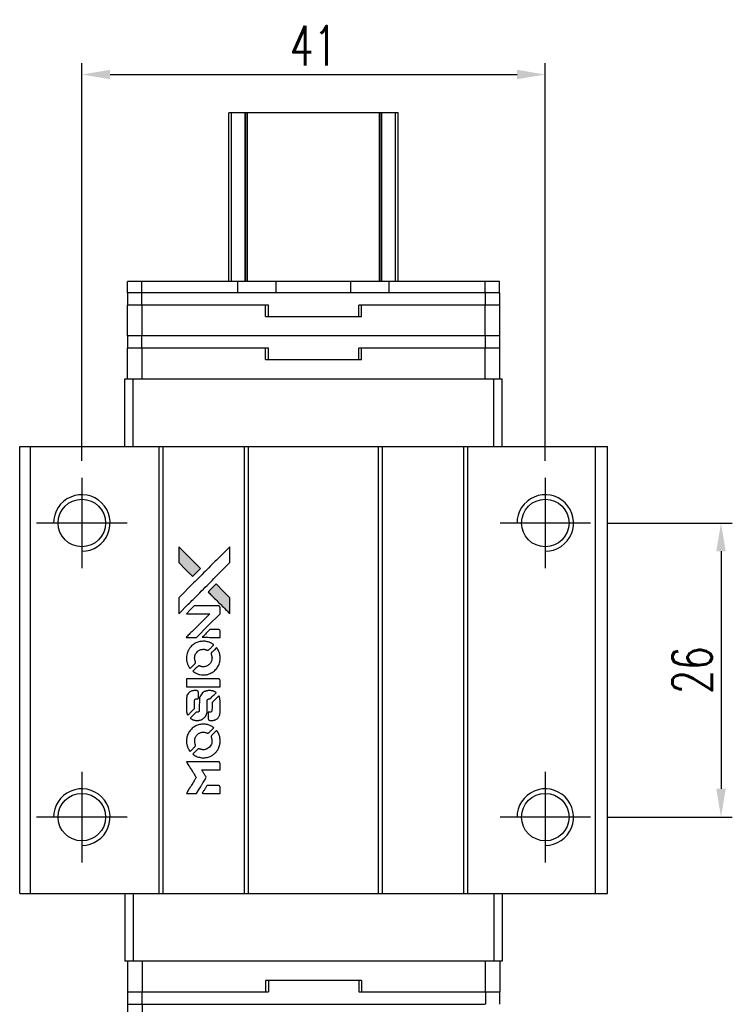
# Model space of a CAD drawing. Header units: millimetres. Extents: x 284 to 538, y -327 to -123.
# Tile 2 of 3: x 303 to 366, y -210 to -123. Entities that reach past the tile are written whole.
import ezdxf

# ---------------------------------------------------------------- set-up
doc = ezdxf.new("R2010")
doc.units = ezdxf.units.MM
doc.header["$LTSCALE"] = 0.1
doc.layers.get('0').update_dxf_attribs({"linetype": 'CONTINUOUS'})
doc.layers.get('Defpoints').update_dxf_attribs({"linetype": 'CONTINUOUS'})
doc.styles.add('DIM-7', font='SIMPLEX.shx', dxfattribs={"width": 0.7, "bigfont": 'chineset.shx'})
doc.dimstyles.new('CNS', dxfattribs={"dimtxt": 3.5, "dimasz": 2.5, "dimexe": 1, "dimexo": 1.5, "dimgap": 0.09, "dimtad": 0, "dimdsep": 46, "dimtxsty": 'DIM-7', "dimcen": 0.09, "dimclrd": 1, "dimclre": 1, "dimclrt": 4, "dimadec": 0, "dimazin": 0, "dimtfac": 1, "dimtix": 1, "dimtmove": 2, "dimatfit": 3, "dimfxl": 1, "dimtvp": 0.971429, "dimtolj": 1, "dimarcsym": 0})

# ---------------------------------------------------------------- blocks, each defined once
blk = doc.blocks.new('*D263')
at = {"color": 7, "lineweight": -2}
for p, q in [((308.946, -161.918), (308.946, -126.769)), ((349.946, -161.918), (349.946, -126.769)), ((311.446, -127.769), (347.446, -127.769))]:
    blk.add_line(p, q, dxfattribs=at)
at = {"color": 7}
for points in [[(311.446, -127.352), (311.446, -128.185), (308.946, -127.769)], [(347.446, -127.352), (347.446, -128.185), (349.946, -127.769)]]:
    blk.add_solid(points, dxfattribs=at)
at = {"layer": 'Defpoints', "color": 0}
for p in [(349.946, -127.769), (308.946, -163.418), (349.946, -163.418)]:
    blk.add_point(p, dxfattribs=at)
at = {"color": 7, "insert": (329.446, -125.219), "char_height": 3.5, "attachment_point": 5, "style": 'DIM-7'}
blk.add_mtext('\\A1;41', dxfattribs=at)
blk = doc.blocks.new('*D264')
at = {"color": 7, "lineweight": -2}
for p, q in [((355.446, -167.418), (366.495, -167.418)), ((365.495, -169.918), (365.495, -190.918)), ((355.446, -193.418), (366.495, -193.418))]:
    blk.add_line(p, q, dxfattribs=at)
at = {"color": 7}
for points in [[(365.078, -169.918), (365.912, -169.918), (365.495, -167.418)], [(365.078, -190.918), (365.912, -190.918), (365.495, -193.418)]]:
    blk.add_solid(points, dxfattribs=at)
at = {"layer": 'Defpoints', "color": 0}
for p in [(353.946, -167.418), (353.946, -193.418), (365.495, -193.418)]:
    blk.add_point(p, dxfattribs=at)
at = {"color": 7, "insert": (362.945, -180.418), "char_height": 3.5, "attachment_point": 5, "rotation": 90, "style": 'DIM-7'}
blk.add_mtext('\\A1;26', dxfattribs=at)
blk = doc.blocks.new('A$Cee72cd77')
at = {"linetype": 'Continuous'}
h = blk.add_hatch(color=256, dxfattribs=at)
h.dxf.hatch_style = 1
h.paths.add_polyline_path([(0, 21.808), (0, 21.103), (0, 20.398), (0.612, 19.791, 0.000288), (0.847, 19.558, 0.000479), (1.045, 19.363, 0.000013), (1.224, 19.185, 0.197177), (1.227, 19.184, 0.197497), (1.23, 19.185, 0.00004), (1.332, 19.287, 0.000834), (1.446, 19.399, 0.000506), (1.58, 19.533), (1.929, 19.882), (0.964, 20.845)])
h.paths.add_polyline_path([(3.299, 18.508), (2.949, 18.158, 0.000476), (2.815, 18.024, 0.000789), (2.702, 17.91, 0.000035), (2.6, 17.807, 0.19758), (2.599, 17.805, 0.198396), (2.6, 17.802, 0.000019), (2.739, 17.663, 0.000582), (2.893, 17.509, 0.000351), (3.076, 17.327, 0.000108), (3.851, 16.555, 0.000692), (4.243, 16.165, 0.000077), (4.515, 15.896, 0.197527), (4.525, 15.892, 0.410181), (4.53, 15.897, 0.000493), (4.531, 16.041, 0.002424), (4.533, 16.24, 0.000529), (4.533, 16.584), (4.533, 17.275), (3.916, 17.892)])
for points in [[(0.612, 19.791, 0.000288), (0.847, 19.558, 0.000479), (1.045, 19.363, 0.000013), (1.224, 19.185, 0.197177), (1.227, 19.184, 0.197497), (1.23, 19.185, 0.00004), (1.332, 19.287, 0.000836), (1.446, 19.399, 0.000505), (1.58, 19.533), (1.929, 19.882), (0.964, 20.845), (0, 21.808), (0, 21.103), (0, 20.398)], [(0.848, 16.721, -0.000056), (1.27, 17.142, -0.000021), (1.863, 17.734, -0.000021), (2.509, 18.378, -0.000025), (3.114, 18.982), (4.533, 20.397), (4.531, 21.099), (4.53, 21.8), (3.577, 20.854, 0.000274), (3.12, 20.399, 0.000123), (2.519, 19.801, 0.000121), (1.885, 19.169, 0.000165), (1.313, 18.598), (0, 17.287), (0, 16.581), (0, 15.875)], [(3.076, 17.327, 0.000108), (3.851, 16.555, 0.000692), (4.244, 16.165, 0.000077), (4.515, 15.896, 0.197527), (4.525, 15.892, 0.410182), (4.53, 15.897, 0.000493), (4.531, 16.041, 0.002424), (4.533, 16.24, 0.000529), (4.533, 16.583), (4.533, 17.275), (3.916, 17.892), (3.299, 18.508), (2.949, 18.158, 0.000476), (2.815, 18.024, 0.000789), (2.702, 17.91, 0.000035), (2.6, 17.807, 0.19758), (2.599, 17.805, 0.198396), (2.6, 17.802, 0.000019), (2.739, 17.663, 0.000582), (2.893, 17.509, 0.000351)], [(1.123, 13.792), (1.574, 13.792), (2.617, 14.837), (3.66, 15.882), (3.658, 16.173, 0.0008), (3.657, 16.36, 0.010795), (3.655, 16.428, 0.030495), (3.65, 16.466, 0.080372), (3.641, 16.492, 0.03816), (3.625, 16.517, 0.041799), (3.606, 16.538, 0.042486), (3.584, 16.555, 0.042078), (3.559, 16.569, 0.099276), (3.524, 16.577, 0.003302), (3.379, 16.579, 0.002586), (3.125, 16.58, 0.000204), (2.45, 16.579), (1.369, 16.577), (1.023, 16.229), (0.676, 15.882), (1.715, 15.878), (2.754, 15.875), (1.726, 14.853, 0.000253), (1.332, 14.459, 0.000412), (0.997, 14.125, 0.000041), (0.698, 13.826, 0.041338), (0.685, 13.811), (0.672, 13.792)], [(2.873, 13.792), (3.66, 13.792), (3.658, 14.086), (3.656, 14.379), (3.635, 14.413, 0.03146), (3.624, 14.428, 0.026444), (3.611, 14.443, 0.026444), (3.596, 14.457, 0.031457), (3.581, 14.468), (3.547, 14.489), (3.157, 14.491), (2.767, 14.493), (2.427, 14.148, 0.000745), (2.296, 14.015, 0.001228), (2.187, 13.903, 0.000087), (2.088, 13.801, 0.195134), (2.087, 13.798, 0.412117), (2.089, 13.795, 0.000048), (2.318, 13.794, 0.00109), (2.572, 13.793, 0.000653)], [(0.695, 11.796, 0.023681), (0.713, 11.673, 0.022402), (0.744, 11.55, 0.021929), (0.786, 11.427, 0.020503), (0.84, 11.306, 0.013745), (0.876, 11.237, 0.009767), (0.921, 11.162, 0.009658), (0.965, 11.093, 0.027804), (0.999, 11.048), (1.013, 11.031), (1.231, 11.249, 0.002053), (1.336, 11.355, 0.006738), (1.404, 11.425, 0.007826), (1.449, 11.476, 0.063909), (1.466, 11.501, 0.061532), (1.48, 11.54, 0.068674), (1.484, 11.58, 0.052072), (1.476, 11.627, 0.019648), (1.456, 11.692, -0.018366), (1.431, 11.77, -0.0288), (1.416, 11.839, -0.029061), (1.409, 11.909, -0.019155), (1.409, 11.99, -0.053809), (1.435, 12.165, -0.058833), (1.497, 12.324, -0.058566), (1.595, 12.465, -0.052525), (1.726, 12.586, -0.044733), (1.838, 12.654, -0.040573), (1.963, 12.704, -0.041123), (2.093, 12.732, -0.04951), (2.218, 12.736, -0.017369), (2.276, 12.73, -0.024255), (2.328, 12.721, -0.023787), (2.379, 12.706, -0.015798), (2.436, 12.685, 0.010631), (2.473, 12.671, 0.033653), (2.498, 12.663, 0.037806), (2.522, 12.66, 0.016307), (2.554, 12.659, 0.068179), (2.617, 12.668, 0.095747), (2.668, 12.693, 0.033418), (2.735, 12.753, 0.002133), (2.92, 12.941, 0.001452), (3.023, 13.048, 0.012393), (3.068, 13.097, 0.020479), (3.091, 13.126, 0.344362), (3.091, 13.138, 0.074287), (3.065, 13.161, 0.005454), (2.985, 13.213, 0.008391), (2.9, 13.263, 0.017097), (2.832, 13.3, 0.027375), (2.691, 13.36, 0.02835), (2.546, 13.404, 0.027723), (2.394, 13.431, 0.023913), (2.232, 13.444, 0.027047), (2.038, 13.439, 0.031685), (1.855, 13.412, 0.032425), (1.682, 13.364, 0.031013), (1.513, 13.293, 0.037914), (1.313, 13.174, 0.040153), (1.137, 13.029, 0.039834), (0.986, 12.856, 0.036173), (0.858, 12.655, 0.040752), (0.772, 12.459, 0.035885), (0.715, 12.243, 0.035491), (0.688, 12.018, 0.037615)], [(1.301, 10.754, 0.018008), (1.365, 10.712, 0.009842), (1.446, 10.665, 0.009807), (1.531, 10.621, 0.015716), (1.605, 10.587, 0.048467), (1.871, 10.503, 0.045841), (2.153, 10.47, 0.046006), (2.435, 10.489, 0.049638), (2.701, 10.56, 0.064819), (3.048, 10.743, 0.06695), (3.331, 11.008, 0.066691), (3.536, 11.339, 0.063505), (3.651, 11.717, 0.03135), (3.661, 11.814, 0.010439), (3.664, 11.957, 0.010391), (3.661, 12.099, 0.032408), (3.651, 12.195, 0.015696), (3.627, 12.307, 0.018095), (3.598, 12.412, 0.018551), (3.562, 12.513, 0.018352), (3.519, 12.61, 0.015568), (3.485, 12.675, 0.009832), (3.441, 12.748, 0.009795), (3.397, 12.817, 0.023727), (3.36, 12.865), (3.345, 12.885), (3.128, 12.671, 0.001528), (3.006, 12.55, 0.010022), (2.946, 12.488, 0.019586), (2.912, 12.448, 0.061865), (2.893, 12.418, 0.055054), (2.879, 12.372, 0.061607), (2.875, 12.326, 0.048725), (2.883, 12.272, 0.020221), (2.903, 12.202, -0.017722), (2.925, 12.126, -0.02685), (2.939, 12.058, -0.02759), (2.945, 11.991, -0.020233), (2.944, 11.916, -0.04793), (2.923, 11.773, -0.048386), (2.876, 11.637, -0.047866), (2.802, 11.512, -0.044964), (2.705, 11.4, -0.04333), (2.589, 11.306, -0.050921), (2.464, 11.239, -0.051473), (2.329, 11.2, -0.0459), (2.184, 11.186, -0.019014), (2.113, 11.189, -0.024114), (2.049, 11.197, -0.025081), (1.988, 11.211, -0.023892), (1.927, 11.231, 0.008624), (1.879, 11.248, 0.026486), (1.846, 11.258, 0.035074), (1.818, 11.262, 0.02756), (1.787, 11.263, 0.087163), (1.737, 11.253, 0.073291), (1.69, 11.227, 0.028074), (1.623, 11.168, 0.002594), (1.467, 11.014), (1.246, 10.793)], [(2.171, 9.427), (3.656, 9.429), (3.656, 9.721), (3.656, 10.012), (3.639, 10.046, 0.071429), (3.618, 10.075, 0.054799), (3.589, 10.1, 0.053585), (3.554, 10.119, 0.060698), (3.517, 10.128, 0.033975), (3.456, 10.132, 0.000112), (2.701, 10.133, 0.000726), (1.962, 10.131, 0.001084), (1.316, 10.128), (0.687, 10.123), (0.687, 9.775), (0.687, 9.426)], [(0.691, 7.253, 0.018538), (0.697, 7.208, 0.010695), (0.707, 7.155, 0.01068), (0.72, 7.102, 0.017678), (0.733, 7.057, 0.013849), (0.751, 7.007, 0.011814), (0.773, 6.956, 0.004513), (0.795, 6.908, 0.290035), (0.802, 6.903, 0.196418), (0.806, 6.905, 0.000124), (0.893, 6.99, 0.001477), (0.99, 7.086, 0.000898), (1.104, 7.199), (1.4, 7.496), (1.402, 7.866, -0.001471), (1.404, 8.147, -0.028714), (1.41, 8.233, -0.097073), (1.426, 8.281, -0.084199), (1.46, 8.323, -0.042698), (1.486, 8.342, -0.053912), (1.514, 8.356, -0.051004), (1.545, 8.363, -0.032967), (1.582, 8.365, 0.00807), (1.601, 8.366, 0.003023), (1.628, 8.367, 0.002994), (1.656, 8.368, 0.003629), (1.684, 8.37), (1.747, 8.374), (1.747, 8.658, 0.001618), (1.747, 8.794, 0.005206), (1.745, 8.884, 0.00535), (1.743, 8.947, 0.060675), (1.738, 8.971, 0.048484), (1.733, 8.984, 0.02389), (1.723, 9.001, 0.022812), (1.712, 9.017, 0.02462), (1.699, 9.032, 0.061781), (1.663, 9.06, 0.080179), (1.624, 9.077, 0.048561), (1.569, 9.084, 0.010021), (1.47, 9.086, 0.016602), (1.338, 9.082, 0.031409), (1.232, 9.068, 0.036474), (1.14, 9.043, 0.03439), (1.051, 9.004, 0.065928), (0.91, 8.907, 0.069066), (0.802, 8.777, 0.065697), (0.73, 8.617, 0.051559), (0.694, 8.43, 0.020904), (0.689, 8.33, 0.000451), (0.688, 7.839, 0.000419), (0.687, 7.346, 0.022759)], [(1.076, 6.603, 0.023289), (1.147, 6.558, 0.026845), (1.218, 6.521, 0.026047), (1.295, 6.492, 0.019751), (1.382, 6.468, 0.013249), (1.431, 6.457, 0.025169), (1.471, 6.452, 0.016532), (1.522, 6.45, 0.002937), (1.615, 6.449, 0.003317), (1.699, 6.45, 0.011808), (1.752, 6.452, 0.01777), (1.793, 6.455, 0.021476), (1.83, 6.462, 0.04325), (1.988, 6.511, 0.045753), (2.132, 6.586, 0.04649), (2.257, 6.685, 0.047672), (2.362, 6.804, 0.025315), (2.395, 6.855, 0.015208), (2.429, 6.919, 0.01512), (2.459, 6.986, 0.022488), (2.482, 7.046, 0.027857), (2.506, 7.14, 0.034138), (2.518, 7.23, 0.014286), (2.522, 7.366, 0.00124), (2.523, 7.714, -0.00103), (2.524, 7.928, -0.002552), (2.525, 8.084, -0.001594), (2.527, 8.203, -0.047676), (2.531, 8.233, -0.085307), (2.551, 8.285, -0.097789), (2.588, 8.324, -0.085947), (2.64, 8.35, -0.051339), (2.709, 8.363, 0.014634), (2.732, 8.365, 0.015028), (2.756, 8.369, 0.014927), (2.775, 8.374, 0.059415), (2.787, 8.379, 0.070595), (2.812, 8.397, 0.00028), (3.061, 8.643, 0.000111), (3.316, 8.895, 0.200239), (3.32, 8.906, 0.268906), (3.316, 8.913, 0.001866), (3.255, 8.948, 0.007532), (3.196, 8.98, 0.017818), (3.15, 9.002, 0.013256), (3.1, 9.022, 0.011636), (3.047, 9.04, 0.011528), (2.993, 9.057, 0.012303), (2.939, 9.07, 0.0423), (2.854, 9.081, 0.013657), (2.728, 9.084, 0.013857), (2.601, 9.079, 0.037428), (2.512, 9.067, 0.014927), (2.452, 9.052, 0.0122), (2.389, 9.033, 0.012518), (2.33, 9.012, 0.023062), (2.284, 8.991, 0.065961), (2.117, 8.878, 0.06055), (1.979, 8.722, 0.059676), (1.881, 8.535, 0.060497), (1.83, 8.331, 0.025683), (1.827, 8.287, 0.001528), (1.825, 8.155, 0.002124), (1.824, 7.988, 0.001173), (1.823, 7.785, -0.000809), (1.823, 7.428, -0.017164), (1.819, 7.322, -0.063931), (1.807, 7.267, -0.108429), (1.783, 7.226, -0.052941), (1.756, 7.203, -0.063675), (1.727, 7.188, -0.050562), (1.689, 7.179, -0.020337), (1.636, 7.173, 0.009897), (1.604, 7.171, 0.016482), (1.577, 7.167, 0.019019), (1.555, 7.163, 0.06043), (1.542, 7.157, 0.076267), (1.51, 7.134, 0.00054), (1.28, 6.902, 0.000307), (1.045, 6.663, 0.142594), (1.034, 6.644, 0.232419), (1.036, 6.638, 0.022995), (1.046, 6.628, 0.024627), (1.059, 6.616, 0.015407)], [(2.613, 6.563, 0.065483), (2.63, 6.529, 0.053271), (2.656, 6.498, 0.052018), (2.689, 6.472, 0.0556), (2.726, 6.455, 0.036839), (2.75, 6.448, 0.026922), (2.777, 6.445, 0.016905), (2.815, 6.443, 0.004317), (2.877, 6.443, 0.016369), (3.005, 6.447, 0.029936), (3.109, 6.461, 0.03418), (3.2, 6.485, 0.031327), (3.29, 6.522, 0.046935), (3.4, 6.589, 0.054053), (3.49, 6.672, 0.053701), (3.561, 6.774, 0.045364), (3.613, 6.894, 0.032479), (3.641, 7, 0.03386), (3.654, 7.107, 0.013578), (3.659, 7.276, 0.001155), (3.658, 7.711, 0.000413), (3.656, 8.084, 0.005008), (3.654, 8.227, 0.013199), (3.649, 8.308, 0.033956), (3.641, 8.366, 0.013909), (3.626, 8.426, 0.010864), (3.607, 8.491, 0.010938), (3.586, 8.549, 0.028702), (3.568, 8.59), (3.552, 8.621), (3.249, 8.322), (2.945, 8.022), (2.946, 7.672, -0.001504), (2.945, 7.523, -0.00328), (2.944, 7.408, -0.001901), (2.942, 7.318, -0.061333), (2.939, 7.296, -0.063621), (2.926, 7.266, -0.048633), (2.905, 7.237, -0.046769), (2.878, 7.211, -0.047961), (2.846, 7.191, -0.02678), (2.82, 7.179, -0.050957), (2.797, 7.173, -0.029398), (2.767, 7.17, -0.00401), (2.703, 7.168), (2.599, 7.165), (2.6, 6.883, 0.001061), (2.6, 6.715, 0.009147), (2.602, 6.64, 0.020721), (2.606, 6.595, 0.051619)], [(0.694, 4.474, 0.024131), (0.714, 4.346, 0.022344), (0.746, 4.218, 0.021883), (0.79, 4.091, 0.020884), (0.846, 3.965, 0.010669), (0.884, 3.894, 0.010389), (0.924, 3.824, 0.010913), (0.964, 3.762, 0.022227), (0.998, 3.715), (1.012, 3.698), (1.234, 3.923, 0.002452), (1.32, 4.011, 0.003628), (1.394, 4.089, 0.001662), (1.456, 4.156, 0.070159), (1.467, 4.172, 0.047671), (1.472, 4.185, 0.018624), (1.477, 4.204, 0.017921), (1.48, 4.224, 0.018804), (1.482, 4.245, 0.018255), (1.483, 4.273, 0.041312), (1.48, 4.295, 0.037164), (1.475, 4.316, 0.012342), (1.463, 4.348, -0.015101), (1.435, 4.423, -0.035998), (1.421, 4.481, -0.033244), (1.414, 4.543, -0.011249), (1.412, 4.633, -0.004059), (1.412, 4.707, -0.019693), (1.415, 4.749, -0.027943), (1.42, 4.783, -0.014411), (1.43, 4.826, -0.033089), (1.464, 4.926, -0.033887), (1.512, 5.021, -0.034021), (1.571, 5.108, -0.033942), (1.642, 5.186, -0.02816), (1.723, 5.255, -0.035032), (1.806, 5.31, -0.035269), (1.895, 5.353, -0.029196), (1.995, 5.385, -0.037862), (2.11, 5.406, -0.043657), (2.222, 5.408, -0.043064), (2.333, 5.391, -0.035184), (2.448, 5.354, 0.033699), (2.503, 5.336, 0.052815), (2.551, 5.329, 0.059167), (2.596, 5.333, 0.058972), (2.639, 5.347, 0.059208), (2.673, 5.367, 0.021125), (2.715, 5.404, 0.008691), (2.785, 5.472, 0.000851), (2.949, 5.64, 0.001873), (3.033, 5.726, 0.013884), (3.072, 5.768, 0.022355), (3.092, 5.794, 0.341453), (3.092, 5.804, 0.073011), (3.068, 5.825, 0.004587), (2.989, 5.877, 0.00748), (2.908, 5.927, 0.016837), (2.844, 5.962, 0.028606), (2.689, 6.03, 0.031352), (2.532, 6.078, 0.031004), (2.368, 6.106, 0.0268), (2.194, 6.115, 0.026698), (2.01, 6.106, 0.03002), (1.834, 6.076, 0.030357), (1.666, 6.026, 0.028554), (1.501, 5.955, 0.062944), (1.195, 5.751, 0.062206), (0.948, 5.477, 0.062448), (0.777, 5.152, 0.064355), (0.694, 4.797, 0.017377), (0.689, 4.726, 0.008369), (0.688, 4.635, 0.008367), (0.689, 4.544, 0.01757)], [(1.298, 3.426, 0.064158), (1.643, 3.242, 0.06356), (2.024, 3.151, 0.064004), (2.413, 3.159, 0.066747), (2.781, 3.265, 0.04321), (3.012, 3.391, 0.044737), (3.214, 3.554, 0.044901), (3.384, 3.749, 0.044184), (3.518, 3.973, 0.026293), (3.589, 4.143, 0.033344), (3.635, 4.306, 0.033227), (3.66, 4.475, 0.025815), (3.665, 4.661, 0.023119), (3.652, 4.839, 0.031044), (3.623, 4.997, 0.031337), (3.575, 5.15, 0.024258), (3.505, 5.31, 0.015622), (3.474, 5.365, 0.008495), (3.434, 5.432, 0.008415), (3.393, 5.496, 0.020814), (3.359, 5.541), (3.343, 5.561), (3.127, 5.347, 0.002843), (2.967, 5.187, 0.033917), (2.91, 5.121, 0.087906), (2.885, 5.071, 0.073302), (2.877, 5.013, 0.022047), (2.878, 4.985, 0.026465), (2.882, 4.958, 0.022233), (2.889, 4.929, 0.009985), (2.901, 4.891, -0.039011), (2.935, 4.753, -0.044398), (2.946, 4.618, -0.045096), (2.932, 4.484, -0.04265), (2.895, 4.353, -0.071154), (2.793, 4.167, -0.068827), (2.642, 4.015, -0.068713), (2.455, 3.91, -0.070507), (2.248, 3.861, -0.028605), (2.16, 3.857, -0.031418), (2.074, 3.864, -0.031044), (1.989, 3.882, -0.02668), (1.903, 3.911, 0.038913), (1.852, 3.927, 0.043732), (1.801, 3.934, 0.047754), (1.754, 3.932, 0.075756), (1.716, 3.92, 0.07294), (1.696, 3.907, 0.003456), (1.637, 3.852, 0.005023), (1.562, 3.781, 0.002422), (1.468, 3.688, 0.000819), (1.384, 3.604, 0.001349), (1.313, 3.532, 0.0001), (1.249, 3.468, 0.205335), (1.248, 3.466, 0.219821), (1.249, 3.463, 0.002494), (1.263, 3.453, 0.007089), (1.279, 3.44, 0.004494)], [(1.129, 0), (1.578, 0), (1.653, 0.123, -0.000297), (1.699, 0.198, -0.000037), (1.8, 0.363, -0.000043), (1.92, 0.558, -0.000036), (2.047, 0.766, 0.000044), (2.172, 0.969, 0.000063), (2.283, 1.15, 0.000035), (2.377, 1.304, 0.0009), (2.402, 1.345), (2.439, 1.405), (2.39, 1.484, 0.001175), (2.362, 1.529, 0.000208), (2.309, 1.614, 0.000225), (2.247, 1.714, 0.000203), (2.183, 1.817, -0.000711), (2.122, 1.915, -0.001119), (2.07, 1.999, -0.000263), (2.024, 2.074, -0.04589), (2.02, 2.082, -0.519312), (2.025, 2.089, -0.001914), (2.145, 2.091, -0.003124), (2.344, 2.093, -0.000285), (2.838, 2.093), (3.66, 2.093), (3.66, 2.38, 0.001727), (3.659, 2.585, 0.025279), (3.655, 2.658, 0.073886), (3.644, 2.7, 0.07426), (3.621, 2.737, 0.03264), (3.612, 2.747, 0.01784), (3.6, 2.757, 0.017712), (3.586, 2.767, 0.026854), (3.574, 2.774), (3.546, 2.79), (2.112, 2.791), (0.678, 2.793), (0.688, 2.778, -0.004595), (0.695, 2.766, -0.00016), (0.722, 2.723, -0.000298), (0.754, 2.671, -0.000208), (0.791, 2.613, 0.000986), (0.897, 2.442, 0.00025), (1.07, 2.165, 0.000268), (1.255, 1.87, 0.000436), (1.412, 1.62, -0.002932), (1.464, 1.537, -0.004718), (1.507, 1.466, -0.001113), (1.543, 1.404, -0.227179), (1.544, 1.397, -0.045982), (1.54, 1.39, -0.000145), (1.489, 1.306, -0.000825), (1.43, 1.211, -0.000517), (1.362, 1.101, 0.000056), (1.126, 0.722, 0.000289), (0.996, 0.512, 0.000481), (0.9, 0.356, 0.000418), (0.799, 0.192), (0.681, 0)], [(2.87, 0), (3.66, 0), (3.66, 0.288, 0.000842), (3.66, 0.471, 0.010591), (3.658, 0.54, 0.028995), (3.654, 0.579, 0.069543), (3.645, 0.606, 0.051063), (3.63, 0.632, 0.039932), (3.609, 0.656, 0.039414), (3.583, 0.677, 0.045845), (3.556, 0.692, 0.094811), (3.529, 0.699, 0.007124), (3.452, 0.702, 0.004713), (3.319, 0.703, 0.000534), (3.019, 0.703), (2.506, 0.703), (2.462, 0.63, 0.000828), (2.332, 0.419, 0.000879), (2.205, 0.212, 0.000048), (2.081, 0.009, 0.137596), (2.08, 0.003, 0.413028), (2.081, 0.002, 0.000016), (2.312, 0.001, 0.000623), (2.567, 0, 0.000374)]]:
    blk.add_lwpolyline(points, format="xyb", close=True)

msp = doc.modelspace()

# ---------------------------------------------------------------- linework, layer by layer
at = {"color": 7, "linetype": 'Continuous', "lineweight": 25}
for p, q in [((322.193, -131.168), (321.941, -131.168)), ((321.941, -146.068), (321.941, -131.168)), ((321.941, -131.168), (321.941, -131.168)), ((321.941, -146.068), (321.941, -131.168)), ((323.381, -131.168), (322.193, -131.168)), ((322.193, -146.068), (322.193, -131.168)), ((323.467, -131.168), (323.381, -131.168)), ((323.381, -146.068), (323.381, -131.168)), ((323.591, -131.168), (323.467, -131.168)), ((323.467, -146.068), (323.467, -131.168)), ((335.291, -131.168), (323.591, -131.168)), ((323.591, -146.068), (323.591, -131.168)), ((335.291, -146.068), (335.291, -131.168)), ((335.416, -131.168), (335.291, -131.168)), ((335.501, -131.168), (335.416, -131.168)), ((335.416, -146.068), (335.416, -131.168)), ((336.69, -131.168), (335.501, -131.168)), ((335.501, -146.068), (335.501, -131.168)), ((336.69, -146.068), (336.69, -131.168)), ((336.941, -146.068), (336.941, -131.168)), ((336.941, -146.068), (336.941, -131.168)), ((312.991, -147.068), (312.991, -146.068)), ((314.241, -146.068), (312.991, -146.068)), ((314.241, -147.068), (314.241, -146.068)), ((322.741, -146.068), (314.241, -146.068)), ((322.741, -147.068), (322.741, -146.068)), ((326.141, -146.068), (322.741, -146.068)), ((332.741, -146.068), (326.141, -146.068)), ((326.141, -147.068), (326.141, -146.068)), ((332.741, -147.068), (332.741, -146.068)), ((336.141, -146.068), (332.741, -146.068)), ((336.141, -147.068), (336.141, -146.068)), ((344.641, -146.068), (336.141, -146.068)), ((344.641, -147.068), (344.641, -146.068)), ((345.892, -146.068), (344.641, -146.068)), ((345.892, -147.068), (345.892, -146.068)), ((314.241, -147.068), (312.991, -147.068)), ((313.013, -148.168), (313.013, -147.068)), ((322.741, -147.068), (314.241, -147.068)), ((314.263, -148.168), (314.263, -147.068)), ((344.663, -147.068), (314.263, -147.068)), ((332.741, -147.068), (326.141, -147.068)), ((344.641, -147.068), (336.141, -147.068)), ((344.663, -148.168), (344.663, -147.068)), ((345.913, -147.068), (344.663, -147.068)), ((345.913, -148.168), (345.913, -147.068)), ((312.976, -150.868), (312.976, -148.168)), ((314.278, -148.168), (312.976, -148.168)), ((314.278, -150.868), (314.278, -148.168)), ((325.202, -148.168), (314.278, -148.168)), ((325.463, -148.168), (325.202, -148.168)), ((325.202, -149.168), (325.202, -148.168)), ((325.463, -149.168), (325.463, -148.168)), ((333.702, -148.168), (333.463, -148.168)), ((333.463, -149.168), (333.463, -148.168)), ((333.702, -149.168), (333.702, -148.168)), ((344.625, -148.168), (333.702, -148.168)), ((344.625, -150.868), (344.625, -148.168)), ((344.652, -148.168), (344.625, -148.168)), ((344.663, -148.168), (344.652, -148.168)), ((345.913, -148.168), (344.663, -148.168)), ((345.926, -148.168), (345.913, -148.168)), ((345.926, -150.868), (345.926, -148.168)), ((325.202, -149.168), (333.702, -149.168)), ((314.278, -150.868), (312.976, -150.868)), ((313.013, -151.968), (313.013, -150.868)), ((314.263, -151.968), (314.263, -150.868)), ((344.625, -150.868), (314.278, -150.868)), ((344.652, -150.868), (344.625, -150.868)), ((344.663, -150.868), (344.652, -150.868)), ((344.663, -151.968), (344.663, -150.868)), ((345.913, -150.868), (344.663, -150.868)), ((345.913, -151.968), (345.913, -150.868)), ((345.926, -150.868), (345.913, -150.868)), ((312.976, -154.668), (312.976, -151.968)), ((314.278, -151.968), (312.976, -151.968)), ((314.278, -154.668), (314.278, -151.968)), ((325.202, -151.968), (314.278, -151.968)), ((325.463, -151.968), (325.202, -151.968)), ((325.202, -152.968), (325.202, -151.968)), ((325.463, -152.968), (325.463, -151.968)), ((333.702, -151.968), (333.463, -151.968)), ((333.463, -152.968), (333.463, -151.968)), ((333.702, -152.968), (333.702, -151.968)), ((344.625, -151.968), (333.702, -151.968)), ((344.625, -154.668), (344.625, -151.968)), ((344.652, -151.968), (344.625, -151.968)), ((344.663, -151.968), (344.652, -151.968)), ((345.913, -151.968), (344.663, -151.968)), ((345.926, -151.968), (345.913, -151.968)), ((345.926, -154.668), (345.926, -151.968)), ((325.202, -152.968), (333.702, -152.968)), ((312.742, -160.668), (312.742, -154.668)), ((312.742, -154.668), (313.5, -154.668)), ((313.5, -160.668), (313.5, -154.668)), ((313.5, -154.668), (345.383, -154.668)), ((345.383, -160.668), (345.383, -154.668)), ((345.383, -154.668), (346.141, -154.668)), ((346.141, -160.668), (346.141, -154.668)), ((303.446, -200.168), (303.446, -160.668)), ((303.446, -160.668), (304.396, -160.668)), ((304.396, -200.168), (304.396, -160.668)), ((304.396, -160.668), (315.796, -160.668)), ((315.796, -200.168), (315.796, -160.668)), ((315.796, -160.668), (316.146, -160.668)), ((316.146, -200.168), (316.146, -160.668)), ((316.146, -160.668), (323.346, -160.668)), ((323.346, -200.168), (323.346, -160.668)), ((323.346, -160.668), (323.696, -160.668)), ((323.696, -200.168), (323.696, -160.668)), ((323.696, -160.668), (335.196, -160.668)), ((335.196, -200.168), (335.196, -160.668)), ((335.196, -160.668), (335.546, -160.668)), ((335.546, -200.168), (335.546, -160.668)), ((335.546, -160.668), (342.746, -160.668)), ((342.746, -200.168), (342.746, -160.668)), ((342.746, -160.668), (343.096, -160.668)), ((343.096, -200.168), (343.096, -160.668)), ((343.096, -160.668), (354.396, -160.668)), ((354.396, -200.168), (354.396, -160.668)), ((354.396, -160.668), (355.446, -160.668)), ((355.446, -200.168), (355.446, -160.668)), ((303.446, -200.168), (304.396, -200.168)), ((304.396, -200.168), (315.796, -200.168)), ((312.742, -200.168), (312.742, -206.168)), ((313.5, -200.168), (313.5, -206.168)), ((315.796, -200.168), (316.146, -200.168)), ((316.146, -200.168), (323.346, -200.168)), ((323.346, -200.168), (323.696, -200.168)), ((323.696, -200.168), (335.196, -200.168)), ((335.196, -200.168), (335.546, -200.168)), ((335.546, -200.168), (342.746, -200.168)), ((342.746, -200.168), (343.096, -200.168)), ((343.096, -200.168), (354.396, -200.168)), ((345.383, -200.168), (345.383, -206.168)), ((346.141, -200.168), (346.141, -206.168)), ((354.396, -200.168), (355.446, -200.168)), ((313.5, -206.168), (312.742, -206.168)), ((312.976, -206.168), (312.976, -208.868)), ((345.383, -206.168), (313.5, -206.168)), ((314.278, -206.168), (314.278, -208.868)), ((344.625, -206.168), (344.625, -208.868)), ((346.141, -206.168), (345.383, -206.168)), ((345.926, -206.168), (345.926, -208.868)), ((325.201, -207.868), (325.201, -208.868)), ((333.701, -207.868), (325.201, -207.868)), ((325.448, -207.868), (325.448, -208.868)), ((333.448, -207.868), (333.448, -208.868)), ((333.701, -207.868), (333.701, -208.868)), ((312.976, -208.868), (312.998, -208.868)), ((312.998, -208.868), (312.998, -209.968)), ((312.998, -208.868), (314.248, -208.868)), ((314.248, -208.868), (314.248, -209.968)), ((314.248, -208.868), (314.25, -208.868)), ((314.25, -208.868), (314.278, -208.868)), ((314.278, -208.868), (325.201, -208.868)), ((325.201, -208.868), (325.448, -208.868)), ((333.448, -208.868), (333.701, -208.868)), ((333.701, -208.868), (344.625, -208.868)), ((344.625, -208.868), (345.926, -208.868)), ((344.648, -208.868), (344.648, -209.968)), ((345.898, -208.868), (345.898, -209.968)), ((312.976, -209.968), (312.976, -212.668)), ((312.976, -209.968), (312.998, -209.968)), ((312.998, -209.968), (314.248, -209.968)), ((314.248, -209.968), (314.25, -209.968)), ((314.25, -209.968), (314.278, -209.968)), ((314.278, -209.968), (314.278, -212.668)), ((314.278, -209.968), (344.625, -209.968))]:
    msp.add_line(p, q, dxfattribs=at)
for p, q in [((308.946, -163.418), (308.946, -171.418)), ((349.946, -163.418), (349.946, -171.418)), ((312.946, -167.418), (304.946, -167.418)), ((353.946, -167.418), (345.946, -167.418)), ((308.946, -189.418), (308.946, -197.418)), ((349.946, -189.418), (349.946, -197.418)), ((312.946, -193.418), (304.946, -193.418)), ((353.946, -193.418), (345.946, -193.418))]:
    msp.add_line(p, q)
for centre in [(308.946, -167.418), (349.946, -167.418), (308.946, -193.418), (349.946, -193.418)]:
    msp.add_circle(centre, 2.1, dxfattribs=at)
for centre in [(308.946, -167.418), (349.946, -167.418), (308.946, -193.418), (349.946, -193.418)]:
    msp.add_arc(centre, 2.5, 270, 180.88374, dxfattribs=at)
msp.add_open_spline([(336.941, -131.168), (336.941, -131.168), (336.918, -131.168), (336.822, -131.168), (336.754, -131.168), (336.69, -131.168)], degree=3, knots=[0, 0, 0, 0, 0.5, 0.5, 1, 1, 1, 1], dxfattribs=at)

# ---------------------------------------------------------------- block references
msp.add_blockref('A$Cee72cd77', (317.517, -191.318))

# ---------------------------------------------------------------- dimensions: what is measured, and where the dimension line sits
at = {"color": 7}
dim = msp.add_linear_dim(base=(349.946, -127.769), p1=(308.946, -163.418), p2=(349.946, -163.418), dimstyle='CNS', override={"dimgap": 0.8, "dimtad": 1, "dimclrd": 7, "dimclre": 7, "dimclrt": 7, "dimadec": 2, "dimazin": 2, "dimtmove": 1}, dxfattribs=at)
dim.commit()
dim.dimension.update_dxf_attribs({"geometry": '*D263', "text_midpoint": (329.446, -125.219)})
dim = msp.add_linear_dim(base=(365.495, -193.418), p1=(353.946, -167.418), p2=(353.946, -193.418), angle=90, dimstyle='CNS', override={"dimgap": 0.8, "dimtad": 1, "dimclrd": 7, "dimclre": 7, "dimclrt": 7, "dimadec": 2, "dimazin": 2, "dimtmove": 1}, dxfattribs=at)
dim.commit()
dim.dimension.update_dxf_attribs({"geometry": '*D264', "text_midpoint": (362.945, -180.418)})

doc.saveas('drawing.dxf')
